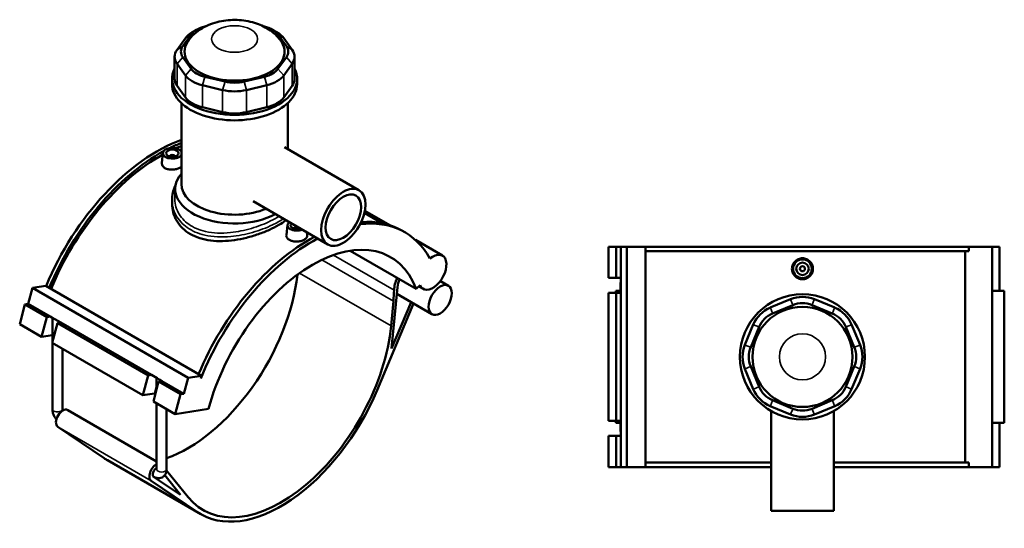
# Model space of a CAD drawing. Header units: millimetres. Extents: x -265 to 986, y -127 to 1201.
# Tile 7 of 7: x -167 to 621, y 795 to 1201. Entities that reach past the tile are written whole.
import ezdxf

# ---------------------------------------------------------------- set-up
doc = ezdxf.new("R2010")
doc.units = ezdxf.units.MM
doc.layers.add('Visible (ANSI)', color=7, linetype='Continuous', lineweight=50)
doc.layers.add('Visible Narrow (ANSI)', color=7, linetype='Continuous', lineweight=35)

msp = doc.modelspace()

# ---------------------------------------------------------------- linework, layer by layer
at = {"layer": 'Visible (ANSI)'}
for p, q in [((-36.53, 1180.02), (-29.81, 1189.39)), ((-25.48, 1193.13), (-29.01, 1191.09)), ((-18.99, 1195.64), (-18.01, 1195.87)), ((27.79, 1195.87), (28.76, 1195.64)), ((35.25, 1193.13), (38.78, 1191.09)), ((39.58, 1189.39), (46.3, 1180.02)), ((-34.43, 1186.41), (-41.15, 1177.04)), ((50.92, 1177.04), (44.2, 1186.41)), ((-43.05, 1171.52), (-43.05, 1153.92)), ((-41.15, 1166), (-34.43, 1156.63)), ((-29.81, 1161.82), (-36.53, 1171.18)), ((46.3, 1171.18), (39.58, 1161.82)), ((44.2, 1156.63), (50.92, 1166)), ((52.83, 1171.52), (52.83, 1153.92)), ((-45.11, 1149.59), (-45.11, 1153.92)), ((-2.77, 1151.69), (-18.99, 1155.57)), ((28.76, 1155.57), (12.54, 1151.69)), ((54.89, 1149.59), (54.89, 1153.92)), ((-34.43, 1139.04), (-41.15, 1148.4)), ((-20.9, 1148.82), (-4.68, 1144.94)), ((14.45, 1144.94), (30.67, 1148.82)), ((50.92, 1148.4), (44.2, 1139.04)), ((-37.61, 1069.86), (-37.61, 1134.38)), ((47.39, 1097.79), (47.39, 1134.38)), ((-4.68, 1127.35), (-20.9, 1131.22)), ((30.67, 1131.22), (14.45, 1127.35)), ((-52.38, 1094.7), (-53.26, 1086.48)), ((44.71, 1099.33), (104.36, 1064.89)), ((-46.9, 1091.99), (-46.9, 1091.79)), ((-42.9, 1091.99), (-42.9, 1091.79)), ((-42.61, 1059.17), (-42.61, 1065.78)), ((-45.11, 1057.08), (-45.11, 1053.96)), ((19.71, 1056.03), (79.36, 1021.59)), ((109.07, 1048.5), (129.02, 1036.98)), ((108.67, 1046.65), (122.55, 1038.64)), ((47.18, 1037.22), (46.3, 1029)), ((52.67, 1034.31), (52.67, 1034.5)), ((56.67, 1034.31), (56.67, 1034.5)), ((141.06, 1031.3), (138.57, 1032.73)), ((62.8, 1031.15), (63.04, 1028.98)), ((149.52, 1025.14), (171.15, 1012.65)), ((97.34, 1016.57), (150.17, 986.07)), ((304.03, 1019.73), (304.03, 994.93)), ((304.03, 1019.73), (310.02, 1019.73)), ((310.02, 1019.73), (313.78, 1019.73)), ((310.02, 1019.73), (310.02, 994.93)), ((313.78, 1019.73), (313.78, 994.93)), ((313.78, 1019.73), (318.56, 1019.73)), ((318.56, 1019.73), (318.56, 843.73)), ((318.56, 1019.73), (333.6, 1019.73)), ((333.6, 1019.73), (333.6, 843.73)), ((333.6, 1019.73), (592.11, 1019.73)), ((592.11, 1016.21), (333.6, 1016.21)), ((589.31, 847.25), (589.31, 1016.21)), ((610.72, 1019.73), (592.11, 1019.73)), ((592.11, 1016.21), (592.11, 1019.73)), ((616.77, 1019.73), (610.72, 1019.73)), ((610.72, 1019.73), (610.72, 843.73)), ((616.77, 1019.73), (616.77, 984.53)), ((169.46, 992.32), (175.88, 988.61)), ((304.03, 994.93), (310.02, 994.93)), ((310.02, 994.93), (313.78, 994.93)), ((313.78, 994.93), (313.78, 991.81)), ((-160.09, 974.13), (-156.7, 986.83)), ((-156.7, 986.83), (-146.07, 988.5)), ((-156.7, 986.83), (-32.25, 914.97)), ((-146.07, 988.5), (-21.62, 916.64)), ((130.5, 938.49), (135.15, 987.47)), ((150.17, 986.07), (153.24, 989.13)), ((152.18, 988.08), (155.77, 986.01)), ((313.78, 984.53), (309.87, 984.53)), ((309.87, 984.53), (309.87, 982.93)), ((313.62, 990.69), (313.62, 984.53)), ((313.78, 991.81), (313.78, 989.58)), ((313.78, 989.58), (313.78, 982.93)), ((620.52, 984.53), (610.72, 984.53)), ((620.52, 984.53), (620.52, 878.93)), ((134.63, 982), (162.71, 965.79)), ((310.02, 982.93), (304.03, 982.93)), ((304.03, 982.93), (304.03, 880.53)), ((313.78, 982.93), (310.02, 982.93)), ((310.02, 982.93), (310.02, 880.53)), ((313.78, 982.93), (313.78, 880.53)), ((449.51, 977.77), (433.29, 971.05)), ((484.87, 971.05), (468.65, 977.77)), ((-166.98, 957.84), (-162.74, 973.71)), ((-162.74, 973.71), (-160.09, 974.13)), ((-162.74, 973.71), (-145.21, 963.59)), ((-160.09, 974.13), (-142.55, 964.01)), ((118.9, 905.19), (147.93, 974.32)), ((131.9, 976.31), (130.02, 956.5)), ((146.01, 975.43), (130.5, 938.49)), ((435.21, 966.43), (451.43, 973.15)), ((466.73, 973.15), (482.96, 966.43)), ((-149.44, 947.72), (-145.21, 963.59)), ((-145.21, 963.59), (-142.55, 964.01)), ((-142.55, 964.01), (-140.34, 962.73)), ((-140.84, 943.27), (-140.84, 963.02)), ((-140.34, 962.73), (-138.76, 961.82)), ((-138.76, 961.82), (-134.06, 959.11)), ((-166.98, 957.84), (-149.44, 947.72)), ((-136.72, 958.69), (-140.96, 942.82)), ((-134.06, 959.11), (-136.72, 958.69)), ((-136.72, 958.69), (-64.31, 916.88)), ((-134.06, 959.11), (-61.66, 917.3)), ((419.76, 957.52), (413.04, 941.3)), ((417.66, 939.39), (424.38, 955.61)), ((493.78, 955.61), (500.5, 939.39)), ((505.12, 941.3), (498.4, 957.52)), ((-140.84, 949.07), (-149.44, 947.72)), ((-140.96, 942.82), (-68.55, 901.01)), ((-140.84, 890.07), (-140.84, 942.75)), ((-132.84, 890.07), (-132.84, 938.13)), ((413.04, 922.17), (419.76, 905.94)), ((424.38, 907.86), (417.66, 924.08)), ((500.5, 924.08), (493.78, 907.86)), ((498.4, 905.94), (505.12, 922.17)), ((-68.55, 901.01), (-64.31, 916.88)), ((-64.31, 916.88), (-61.66, 917.3)), ((-61.66, 917.3), (-56.96, 914.59)), ((-57.45, 905.9), (-57.45, 914.87)), ((-56.96, 914.59), (-55.38, 913.68)), ((-55.38, 913.68), (-53.17, 912.4)), ((-35.64, 902.28), (-32.25, 914.97)), ((-32.25, 914.97), (-21.62, 916.64)), ((-21.62, 916.64), (-22.19, 914.51)), ((-55.83, 911.99), (-60.06, 896.11)), ((-53.17, 912.4), (-55.83, 911.99)), ((-55.83, 911.99), (-38.29, 901.86)), ((-53.17, 912.4), (-35.64, 902.28)), ((-59.24, 902.48), (-68.55, 901.01)), ((-42.53, 885.99), (-38.29, 901.86)), ((-38.29, 901.86), (-35.64, 902.28)), ((-60.06, 896.11), (-42.53, 885.99)), ((-57.45, 841.93), (-57.45, 894.61)), ((-49.45, 841.93), (-49.45, 889.99)), ((-42.53, 885.99), (-15.95, 890.17)), ((433.29, 892.41), (449.51, 885.7)), ((451.43, 890.31), (435.21, 897.03)), ((482.96, 897.03), (466.73, 890.31)), ((468.65, 885.7), (484.87, 892.41)), ((-128.6, 889.24), (-57.45, 848.16)), ((434.08, 888.43), (434.08, 808.73)), ((484.08, 888.43), (484.08, 808.73)), ((-99.42, 850.82), (-136.51, 875.91)), ((304.03, 880.53), (310.02, 880.53)), ((309.87, 880.53), (309.87, 878.93)), ((309.87, 878.93), (313.78, 878.93)), ((310.02, 880.53), (313.78, 880.53)), ((313.62, 878.93), (313.62, 872.77)), ((313.78, 880.53), (313.78, 873.89)), ((610.72, 878.93), (620.52, 878.93)), ((616.77, 878.93), (616.77, 843.73)), ((310.02, 868.53), (304.03, 868.53)), ((304.03, 868.53), (304.03, 843.73)), ((313.78, 868.53), (310.02, 868.53)), ((310.02, 868.53), (310.02, 843.73)), ((313.78, 873.89), (313.78, 871.66)), ((313.78, 871.66), (313.78, 868.53)), ((313.78, 868.53), (313.78, 843.73)), ((-96.82, 849.19), (-22.15, 806.08)), ((304.03, 843.73), (310.02, 843.73)), ((310.02, 843.73), (313.78, 843.73)), ((313.78, 843.73), (318.56, 843.73)), ((318.56, 843.73), (333.6, 843.73)), ((434.08, 847.25), (333.6, 847.25)), ((333.6, 843.73), (434.08, 843.73)), ((592.11, 847.25), (484.08, 847.25)), ((484.08, 843.73), (592.11, 843.73)), ((592.11, 843.73), (592.11, 847.25)), ((592.11, 843.73), (610.72, 843.73)), ((610.72, 843.73), (616.77, 843.73)), ((-38.31, 821.4), (-59.89, 836)), ((-59.85, 835.98), (-59.81, 835.95)), ((-51.02, 837.11), (-38.31, 821.4)), ((-32.33, 819.71), (-49.51, 840.94)), ((-61.84, 832.8), (-24.75, 807.71)), ((434.08, 808.73), (484.08, 808.73))]:
    msp.add_line(p, q, dxfattribs=at)
for centre, radius in [((459.08, 1002.13), 7.5), ((459.08, 1002.13), 5), ((459.08, 1002.13), 2), ((459.08, 931.73), 50), ((459.08, 931.73), 40)]:
    msp.add_circle(centre, radius, dxfattribs=at)
for centre, radius, start, end in [((317.62, 990.69), 4, 163.82929, 196.17071), ((459.08, 954.67), 25, 67.5, 112.5), ((442.86, 947.95), 25, 112.5, 157.5), ((459.08, 954.67), 20, 67.5, 112.5), ((475.3, 947.95), 25, 22.5, 67.5), ((442.86, 947.95), 20, 112.5, 157.5), ((475.3, 947.95), 20, 22.5, 67.5), ((436.14, 931.73), 25, 157.5, 202.5), ((436.14, 931.73), 20, 157.5, 202.5), ((482.02, 931.73), 20, 337.5, 22.5), ((482.02, 931.73), 25, 337.5, 22.5), ((442.86, 915.51), 25, 202.5, 247.5), ((442.86, 915.51), 20, 202.5, 247.5), ((475.3, 915.51), 20, 292.5, 337.5), ((475.3, 915.51), 25, 292.5, 337.5), ((459.08, 908.79), 20, 247.5, 292.5), ((459.08, 908.79), 25, 247.5, 292.5), ((317.62, 872.77), 4, 163.82929, 196.17071)]:
    msp.add_arc(centre, radius, start, end, dxfattribs=at)
for centre, major_axis, ratio, start_param, end_param in [((-11.34, 1180.89), (-25, 0), 0.57735, 5.497787, 5.890486), ((-11.34, 1184.97), (20, 0), 0.57735, 1.963495, 2.748894), ((21.11, 1184.97), (20, 0), 0.57735, 0.392699, 1.178097), ((21.11, 1180.89), (25, 0), 0.57735, 0.392699, 0.785398), ((4.89, 1175.6), (-40, 0), 0.57735, 5.857374, 9.850589), ((-18.05, 1171.52), (-25, 0), 0.57735, 5.890486, 6.675884), ((-18.05, 1175.6), (-20, 0), 0.57735, 5.890486, 6.675884), ((27.83, 1175.6), (20, 0), 0.57735, 5.890486, 6.675884), ((27.83, 1171.52), (25, 0), 0.57735, 5.890486, 6.675884), ((4.89, 1153.92), (-50, 0), 0.57735, 5.99515, 9.712813), ((-11.34, 1166.24), (-20, 0), 0.57735, 0.392699, 1.178097), ((21.11, 1166.24), (-20, 0), 0.57735, 1.963495, 2.748894), ((-18.05, 1153.92), (-25, 0), 0.57735, 0, 0.392699), ((-11.34, 1162.16), (-25, 0), 0.57735, 0.392699, 1.178097), ((4.89, 1162.36), (-20, 0), 0.57735, 1.178097, 1.963495), ((21.11, 1162.16), (25, 0), 0.57735, 5.105088, 5.890486), ((27.83, 1153.92), (25, 0), 0.57735, 5.890486, 6.283185), ((4.89, 1149.59), (-50, 0), 0.57735, 0, 3.141593), ((4.89, 1158.28), (25, 0), 0.57735, 4.31969, 5.105088), ((-11.34, 1144.56), (-25, 0), 0.57735, 0.392699, 1.178097), ((21.11, 1144.56), (-25, 0), 0.57735, 1.963495, 2.748894), ((4.89, 1140.68), (-25, 0), 0.57735, 1.178097, 1.963495), ((-57.34, 975.06), (-73.95, -128.09), 0.57735, 3.737241, 4.935541), ((-54.85, 973.63), (73.95, 128.09), 0.57735, 0.619829, 0.70987), ((-54.85, 973.63), (73.95, 128.09), 0.57735, 0.756551, 1.793948), ((-44.9, 1094.43), (7.5, 0), 0.57735, 0.242632, 6.040553), ((-54.85, 973.63), (-72.5, -125.57), 0.57735, 3.758079, 3.802418), ((-54.85, 973.63), (-72.5, -125.57), 0.57735, 3.904333, 4.940082), ((-44.9, 1091.99), (-2, 0), 0.57735, 2.963882, 6.460896), ((4.89, 1065.78), (-47.5, 0), 0.57735, 5.820231, 8.608736), ((4.89, 1069.86), (-42.5, 0), 0.57735, 0, 2.203714), ((67.11, 903.21), (73.95, 128.09), 0.57735, 5.950071, 6.695122), ((64.62, 904.65), (73.95, 128.09), 0.57735, 0, 0.377152), ((54.67, 1036.95), (-7.5, 0), 0.57735, 5.679497, 8.45767), ((54.67, 1036.95), (-5, 0), 0.57735, 5.772289, 8.364878), ((54.67, 1034.5), (-2, 0), 0.57735, 4.532293, 6.460896), ((54.67, 1034.5), (2, 0), 0.57735, 6.105475, 6.463282), ((64.62, 904.65), (73.95, 128.09), 0.57735, 0.745761, 1.793948), ((67.11, 903.21), (-73.95, -128.09), 0.57735, 3.887353, 4.950367), ((67.11, 903.21), (62.5, 108.25), 0.57735, 5.846853, 8.290314), ((163.46, 999.33), (-7.69, -13.32), 0.57735, 5.846853, 10.421472), ((-32.45, 960.69), (62.5, 108.25), 0.57735, 3.733412, 5.361726), ((144.41, 991.57), (-8.46, -14.66), 0.57735, 4.823578, 5.465567), ((144.41, 991.57), (-6.59, -11.41), 0.57735, 4.855423, 5.3822), ((44.1, 937.39), (62.5, 108.25), 0.57735, 5.3822, 5.465567), ((-136.84, 962.7), (3.99, -0.96), 0.349506, 3.728819, 4.293283), ((42.22, 917.58), (-62.5, -108.25), 0.57735, 6.064865, 8.523793), ((-53.45, 914.56), (3.99, -0.96), 0.349506, 3.728819, 4.293283), ((-55, 900.03), (-5.8, 1.55), 0.345066, 5.415883, 5.620631), ((42.22, 917.58), (-64.38, -111.5), 0.57735, 6.241978, 8.070118), ((-132.48, 882.53), (-3.88, -6.71), 0.57735, 3.141593, 6.241978), ((-32.45, 960.69), (-64.38, -111.5), 0.57735, 6.241978, 6.283185), ((-57.81, 839.42), (-3.88, -6.71), 0.57735, 3.862023, 6.241978), ((-57.81, 839.42), (-2, -3.46), 0.57735, 3.80087, 6.241978), ((-32.45, 960.69), (62.5, 108.25), 0.57735, 3.637244, 3.640193)]:
    msp.add_ellipse(centre, major_axis=major_axis, ratio=ratio, start_param=start_param, end_param=end_param, dxfattribs=at)
for centre, major_axis in [((-44.9, 1094.43), (-5, 0)), ((91.86, 1043.24), (12.5, 21.65)), ((91.86, 1043.24), (10, 17.32)), ((169.3, 977.2), (6.59, 11.41))]:
    msp.add_ellipse(centre, major_axis=major_axis, ratio=0.57735, dxfattribs=at)
for points, knots in [([(41.31, 1185.14), (38.94, 1188.17), (36.28, 1190.53), (29.97, 1194.99), (26.27, 1196.76), (17.96, 1199.63), (13.33, 1200.5), (3.93, 1201.13), (-0.84, 1200.86), (-10.3, 1199.06), (-15, 1197.54), (-23.73, 1192.82), (-27.84, 1189.8), (-31.45, 1185.26), (-31.5, 1185.2), (-31.54, 1185.14)], [5.923598, 5.923598, 5.923598, 5.923598, 6.182533, 6.182533, 6.52834, 6.52834, 6.952879, 6.952879, 7.387476, 7.387476, 7.822236, 7.822236, 8.208369, 8.208369, 8.213569, 8.213569, 8.213569, 8.213569]), ([(-37.62, 1083.86), (-38, 1083.49), (-38.46, 1083.15), (-39.72, 1082.42), (-40.66, 1082.04), (-42.72, 1081.5), (-43.85, 1081.36), (-45.95, 1081.3), (-47.08, 1081.4), (-49.14, 1081.85), (-50.09, 1082.21), (-51.58, 1083.07), (-52.22, 1083.63), (-53.07, 1084.86), (-53.28, 1085.54), (-53.28, 1086.27), (-53.27, 1086.38), (-53.26, 1086.48)], [1.046729, 1.046729, 1.046729, 1.046729, 1.263791, 1.263791, 1.579647, 1.579647, 1.895503, 1.895503, 2.211542, 2.211542, 2.527582, 2.527582, 2.843621, 2.843621, 3.15966, 3.15966, 3.211471, 3.211471, 3.211471, 3.211471]), ([(-45.11, 1057.08), (-45.11, 1059), (-44.91, 1060.92), (-44.08, 1064.68), (-43.46, 1066.52), (-42.52, 1068.54), (-42.4, 1068.79), (-42.28, 1069.04)], [34.183921, 34.183921, 34.183921, 34.183921, 34.936501, 34.936501, 35.683684, 35.683684, 35.791038, 35.791038, 35.791038, 35.791038]), ([(45.98, 1040.86), (44.25, 1039.57), (42.31, 1038.31), (38, 1035.82), (35.48, 1034.53), (29.99, 1032.05), (27.03, 1030.87), (20.87, 1028.73), (17.66, 1027.77), (11.23, 1026.18), (8, 1025.54), (1.77, 1024.64), (-1.46, 1024.33), (-7.89, 1024.17), (-11.1, 1024.3), (-17.26, 1025.06), (-20.22, 1025.7), (-25.7, 1027.45), (-28.23, 1028.56), (-32.71, 1031.15), (-34.8, 1032.7), (-38.48, 1036.24), (-40.07, 1038.23), (-42.61, 1042.49), (-43.57, 1044.76), (-44.82, 1049.37), (-45.11, 1051.7), (-45.11, 1053.96)], [6.725458, 6.725458, 6.725458, 6.725458, 7.601722, 7.601722, 8.551683, 8.551683, 9.501643, 9.501643, 10.451604, 10.451604, 11.401565, 11.401565, 12.352035, 12.352035, 13.302504, 13.302504, 14.252974, 14.252974, 15.203444, 15.203444, 16.153913, 16.153913, 17.104383, 17.104383, 18.054853, 18.054853, 19.005322, 19.005322, 19.005322, 19.005322]), ([(63.04, 1028.98), (63.05, 1028.88), (63.05, 1028.79), (63.05, 1028.11), (62.84, 1027.49), (61.98, 1026.33), (61.33, 1025.8), (59.84, 1024.94), (58.9, 1024.56), (56.84, 1024.02), (55.71, 1023.87), (53.61, 1023.82), (52.48, 1023.92), (50.42, 1024.37), (49.47, 1024.73), (48.73, 1025.16), (47.98, 1025.59), (47.34, 1026.15), (46.49, 1027.38), (46.28, 1028.05), (46.28, 1028.79), (46.29, 1028.9), (46.3, 1029)], [3.108661, 3.108661, 3.108661, 3.108661, 3.15966, 3.15966, 3.475517, 3.475517, 3.791373, 3.791373, 4.107229, 4.107229, 4.423085, 4.423085, 4.739124, 4.739124, 5.055164, 5.055164, 5.055164, 5.371203, 5.371203, 5.687242, 5.687242, 5.739052, 5.739052, 5.739052, 5.739052]), ([(467.48, 1002.13), (467.48, 1001.08), (467.27, 999.96), (466.41, 997.89), (465.76, 996.95), (464.27, 995.46), (463.32, 994.82), (461.26, 993.97), (460.13, 993.76), (458.03, 993.76), (456.9, 993.97), (454.84, 994.82), (453.89, 995.46), (452.4, 996.95), (451.75, 997.89), (450.9, 999.96), (450.68, 1001.08), (450.68, 1003.19), (450.9, 1004.31), (451.75, 1006.37), (452.4, 1007.32), (453.89, 1008.8), (454.84, 1009.44), (456.9, 1010.3), (458.03, 1010.51), (460.13, 1010.51), (461.26, 1010.3), (463.32, 1009.44), (464.27, 1008.8), (465.76, 1007.32), (466.41, 1006.37), (467.27, 1004.31), (467.48, 1003.19), (467.48, 1002.13)], [0, 0, 0, 0, 0.316039, 0.316039, 0.632079, 0.632079, 0.947935, 0.947935, 1.263791, 1.263791, 1.579647, 1.579647, 1.895503, 1.895503, 2.211542, 2.211542, 2.527582, 2.527582, 2.843621, 2.843621, 3.15966, 3.15966, 3.475517, 3.475517, 3.791373, 3.791373, 4.107229, 4.107229, 4.423085, 4.423085, 4.739124, 4.739124, 5.055164, 5.055164, 5.055164, 5.055164]), ([(-137.62, 881.76), (-137.86, 882.05), (-138.09, 882.35), (-138.82, 883.38), (-139.26, 884.16), (-140.01, 885.76), (-140.3, 886.6), (-140.72, 888.31), (-140.84, 889.18), (-140.84, 890.07)], [3.63577, 3.63577, 3.63577, 3.63577, 3.769911, 3.769911, 4.08407, 4.08407, 4.39823, 4.39823, 4.712389, 4.712389, 4.712389, 4.712389]), ([(-132.57, 888.8), (-132.63, 888.97), (-132.68, 889.12), (-132.77, 889.48), (-132.8, 889.67), (-132.83, 889.92), (-132.84, 890), (-132.84, 890.07)], [4.2288241, 4.2288241, 4.2288241, 4.2288241, 4.3771984, 4.3771984, 4.581282, 4.581282, 4.712389, 4.712389, 4.712389, 4.712389]), ([(-49.45, 841.93), (-49.45, 841.04), (-49.57, 840.13), (-50.16, 838.39), (-50.61, 837.55), (-51.77, 836.27), (-52.39, 835.8), (-53.72, 835.14), (-54.41, 834.95), (-55.85, 834.78), (-56.58, 834.83), (-58.13, 835.14), (-58.92, 835.46), (-59.7, 835.89), (-59.75, 835.92), (-59.81, 835.95)], [1.570796, 1.570796, 1.570796, 1.570796, 1.884956, 1.884956, 2.175113, 2.175113, 2.39375, 2.39375, 2.599256, 2.599256, 2.828693, 2.828693, 3.119243, 3.119243, 3.141593, 3.141593, 3.141593, 3.141593]), ([(-57.45, 841.93), (-57.45, 841.84), (-57.46, 841.78), (-57.47, 841.75), (-57.47, 841.75), (-57.47, 841.75)], [1.5707963, 1.5707963, 1.5707963, 1.5707963, 1.7475012, 1.7475012, 1.7987108, 1.7987108, 1.7987108, 1.7987108])]:
    msp.add_open_spline(points, degree=3, knots=knots, dxfattribs=at)
at = {"layer": 'Visible Narrow (ANSI)'}
for p, q in [((-29.81, 1189.39), (-34.43, 1186.41)), ((39.58, 1189.39), (44.2, 1186.41)), ((-41.15, 1177.04), (-36.53, 1180.02)), ((46.3, 1180.02), (50.92, 1177.04)), ((-36.53, 1171.18), (-41.15, 1166)), ((-41.15, 1148.4), (-41.15, 1166)), ((46.3, 1171.18), (50.92, 1166)), ((50.92, 1166), (50.92, 1148.4)), ((-29.81, 1161.82), (-34.43, 1156.63)), ((39.58, 1161.82), (44.2, 1156.63)), ((-34.43, 1156.63), (-34.43, 1139.04)), ((-18.99, 1155.57), (-20.9, 1148.82)), ((-2.77, 1151.69), (-4.68, 1144.94)), ((12.54, 1151.69), (14.45, 1144.94)), ((28.76, 1155.57), (30.67, 1148.82)), ((44.2, 1139.04), (44.2, 1156.63)), ((-20.9, 1131.22), (-20.9, 1148.82)), ((-4.68, 1144.94), (-4.68, 1127.35)), ((14.45, 1127.35), (14.45, 1144.94)), ((30.67, 1148.82), (30.67, 1131.22)), ((74.75, 1009.3), (131.9, 976.31)), ((132.45, 985.11), (83.93, 1013.12)), ((56.92, 998.71), (130.02, 956.5)), ((451.33, 973.38), (449.61, 977.54)), ((466.83, 973.38), (468.55, 977.54)), ((433.39, 970.82), (435.11, 966.66)), ((483.05, 966.66), (484.77, 970.82)), ((424.15, 955.7), (419.99, 957.42)), ((494.01, 955.7), (498.17, 957.42)), ((417.43, 939.48), (413.27, 941.2)), ((500.73, 939.48), (504.89, 941.2)), ((417.43, 923.98), (413.27, 922.26)), ((500.73, 923.98), (504.89, 922.26)), ((-59.24, 902.48), (-57.45, 909.19)), ((424.15, 907.76), (419.99, 906.04)), ((494.01, 907.76), (498.17, 906.04)), ((435.11, 896.8), (433.39, 892.65)), ((451.33, 890.08), (449.61, 885.93)), ((466.83, 890.08), (468.55, 885.93)), ((483.05, 896.8), (484.77, 892.65)), ((-136.51, 875.91), (-61.84, 832.8)), ((-99.42, 850.82), (-24.75, 807.71))]:
    msp.add_line(p, q, dxfattribs=at)
msp.add_circle((459.08, 931.73), 18.41, dxfattribs=at)
msp.add_ellipse((4.89, 1185.72), major_axis=(-18.41, 0), ratio=0.57735, dxfattribs=at)
for centre, major_axis, start_param, end_param in [((-136.84, 890.07), (-4, 0), 0, 3.141593), ((-57.81, 839.42), (-2, -3.46), 6.241978, 6.283185), ((-53.45, 841.93), (4, 0), 3.141593, 6.283185)]:
    msp.add_ellipse(centre, major_axis=major_axis, ratio=0.57735, start_param=start_param, end_param=end_param, dxfattribs=at)
for points, knots in [([(-45.11, 1057.08), (-45.11, 1052.9), (-44.06, 1048.72), (-39.94, 1041.17), (-36.92, 1037.8), (-29.12, 1032.3), (-24.29, 1030.24), (-12.53, 1027.51), (-5.38, 1027.21), (7.72, 1028.42), (13.65, 1029.58), (25.01, 1032.8), (30.44, 1034.86), (38.43, 1038.71), (41.34, 1040.37), (43.87, 1042.08)], [-34.183921, -34.183921, -34.183921, -34.183921, -32.454245, -32.454245, -30.754527, -30.754527, -28.997455, -28.997455, -26.882543, -26.882543, -25.164498, -25.164498, -23.430568, -23.430568, -22.265624, -22.265624, -22.265624, -22.265624]), ([(40.44, 1044.06), (38.38, 1042.76), (36.09, 1041.51), (29.02, 1038.07), (23.8, 1036.04), (12.88, 1032.83), (7.2, 1031.64), (-5.35, 1030.33), (-12.18, 1030.53), (-23.39, 1033.03), (-27.99, 1034.98), (-35.39, 1040.23), (-38.24, 1043.47), (-42.17, 1050.89), (-43.14, 1055.11), (-42.97, 1060.53), (-42.84, 1061.75), (-42.61, 1062.96)], [22.503063, 22.503063, 22.503063, 22.503063, 23.430568, 23.430568, 25.164498, 25.164498, 26.882543, 26.882543, 28.997455, 28.997455, 30.754527, 30.754527, 32.454245, 32.454245, 34.251077, 34.251077, 34.774202, 34.774202, 34.774202, 34.774202])]:
    msp.add_open_spline(points, degree=3, knots=knots, dxfattribs=at)

doc.saveas('drawing.dxf')
